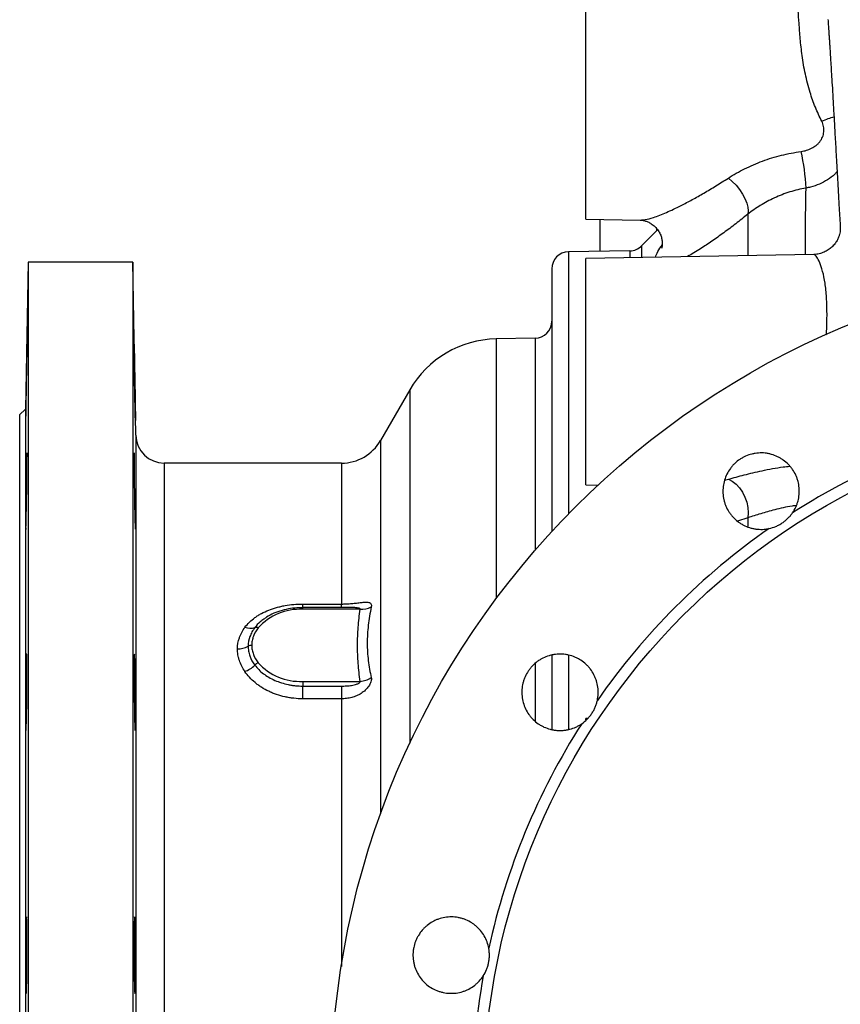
# Model space of a CAD drawing. Header units: millimetres. Extents: x 896 to 16363, y 5425 to 12175.
# Tile 4 of 15: x 896 to 2345, y 9340 to 11078. Entities that reach past the tile are written whole.
import ezdxf

# ---------------------------------------------------------------- set-up
doc = ezdxf.new("R2010")
doc.units = ezdxf.units.MM
doc.header["$LTSCALE"] = 5

msp = doc.modelspace()

# ---------------------------------------------------------------- linework, layer by layer
at = {"color": 7, "linetype": 'Continuous', "lineweight": 25}
for p, q in [((1895.8, 10725.9), (1895.8, 11125.9)), ((1895.8, 10725.9), (1992, 10724.3)), ((1920.8, 10725.5), (1920.8, 10669.2)), ((1992, 10724.3), (1992, 10724.3)), ((2022.7, 10707.2), (1994.4, 10678.9)), ((2020.8, 10709.5), (2020.8, 10705.3)), ((1973.7, 10670.1), (1865.3, 10668.2)), ((2298.6, 10663.9), (1895.8, 10656.8)), ((2298.6, 10663.3), (2298.5, 10663.2)), ((910.8, 10650.2), (906.3, 10390.7)), ((1095.8, 10650.2), (910.8, 10650.2)), ((910.8, 10650.2), (910.8, 9175.2)), ((1101.2, 10344.3), (1095.8, 10650.2)), ((1095.8, 10650.2), (1095.8, 9175.2)), ((1895.8, 10256.8), (1895.8, 10656.8)), ((1835.8, 10638.2), (1835.8, 10174.4)), ((1806.4, 10515.7), (1737.7, 10514.5)), ((1584.9, 10424.5), (1533.4, 10335.2)), ((906.3, 10390.7), (895.8, 10380.2)), ((906.3, 10390.7), (906.3, 9175.2)), ((895.8, 10380.2), (895.8, 9175.2)), ((1464.1, 10295.2), (1151.2, 10295.2)), ((1895.8, 10256.8), (1917.6, 10256.4)), ((1395.8, 10046.4), (1464.1, 10046.4)), ((1480.9, 10040.1), (1395.8, 10040.1)), ((1497.1, 10037.1), (1395.8, 10037.1)), ((1482, 10040), (1480.9, 10040)), ((1835.8, 9956.8), (1835.8, 9824.8)), ((1395.8, 9909.8), (1395.8, 9901.5)), ((1395.8, 9909.8), (1497.1, 9909.8)), ((1395.8, 9879), (1395.8, 9901.5)), ((1395.8, 9901.5), (1464.1, 9901.5)), ((1464.1, 9901.5), (1464.1, 9879)), ((1464.1, 9879), (1395.8, 9879)), ((1899.4, 9844.4), (1895.8, 9844.3)), ((1895.8, 9842.1), (1895.8, 9844.3))]:
    msp.add_line(p, q, dxfattribs=at)
at = {"color": 8, "linetype": 'Continuous', "lineweight": 25}
for p, q in [((2182.1, 10734.9), (2182.1, 10661.8)), ((1994.4, 10678.9), (1994.4, 10658.5)), ((1865.3, 10668.2), (1865.3, 10205.5)), ((1973.7, 10670.1), (1973.7, 10658.2)), ((1737.7, 10514.5), (1737.7, 10055.9)), ((1806.4, 10515.7), (1806.4, 10141.4)), ((1584.9, 10424.5), (1584.9, 9800.5)), ((1101.2, 10344.3), (1101.2, 9175.2)), ((1533.4, 10335.2), (1533.4, 9675.7)), ((1151.2, 10295.2), (1151.2, 9175.2)), ((1464.1, 10295.2), (1464.1, 10046.4)), ((2141.1, 10264.9), (2147.7, 10266.6)), ((2182.1, 10198.7), (2163.9, 10192.9)), ((2182.1, 10198.7), (2182.1, 10183)), ((1395.8, 10040.1), (1395.8, 10046.4)), ((1395.8, 10037.1), (1395.8, 10040.1)), ((1464.1, 10040.1), (1464.1, 10046.4)), ((1865.3, 9956.5), (1865.3, 9825.1)), ((1806.4, 9942), (1806.4, 9839.5)), ((1464.1, 9879), (1464.1, 9406.4))]:
    msp.add_line(p, q, dxfattribs=at)
at = {"color": 7, "linetype": 'Continuous', "lineweight": 25, "flags": 128}
for points in [[(2147.7, 10798.6), (2154.6, 10792.7), (2161.3, 10785.9), (2167.4, 10778.3), (2172.8, 10770.4), (2177.1, 10762.3), (2180.3, 10754.4), (2182.3, 10747.1), (2182.9, 10740.5), (2182.1, 10734.9)], [(2147.7, 10266.6), (2154.6, 10263.2), (2161.3, 10258.1), (2167.4, 10251.6), (2172.8, 10243.9), (2177.1, 10235.3), (2180.3, 10226.2), (2182.3, 10216.8), (2182.9, 10207.5), (2182.1, 10198.7)]]:
    msp.add_lwpolyline(points, dxfattribs=at)
at = {"color": 7, "linetype": 'Continuous', "lineweight": 25}
for radius in [1475, 1205]:
    msp.add_circle((2920.8, 9175.2), radius, dxfattribs=at)
at = {"color": 8, "linetype": 'Continuous', "lineweight": 25}
msp.add_arc((2444.4, 10563.9), 359.9, 107.7836, 111.4523, dxfattribs=at)
at = {"color": 7, "linetype": 'Continuous', "lineweight": 25}
for centre, radius, start, end in [((1931.8, 10765.8), 353.5, 2.4553, 13.0335), ((1973.2, 10700.1), 30, 271, 315), ((1865.8, 10638.2), 30, 91, 180), ((1805.8, 10545.7), 30, 271, 0), ((1740.8, 10334.5), 180, 91, 150), ((2920.8, 9175.2), 1225, 102.4132, 122.5868), ((1151.2, 10345.2), 50, 181, 270), ((1464.1, 10375.2), 80, 270, 330), ((2920.8, 9175.2), 1225, 124.9132, 145.0868), ((1391.4, 9936.8), 100.4, 87.4746, 137.7069), ((1500, 10073.1), 36.1, 265.3951, 297.9483), ((1303.1, 10030.2), 26.6, 249.3669, 287.9924), ((1313.6, 9996.4), 8.77, 65.7486, 104.984), ((1281, 10005.5), 38.3, 269.349, 298.8219), ((1305.6, 9960.7), 12.8, 89.349, 118.8219), ((1276.8, 9972.7), 48.6, 290.3378, 315.1979), ((1323, 9928), 15.7, 111.9437, 138.3932), ((1391.4, 10010.1), 100.4, 222.2931, 272.5254), ((1495, 9949.3), 39.5, 273.0261, 303.6252), ((2920.8, 9175.2), 1225, 147.4132, 167.5868), ((2920.8, 9175.2), 1225, 169.9132, 190.0868)]:
    msp.add_arc(centre, radius, start, end, dxfattribs=at)
at = {"color": 8, "linetype": 'Continuous', "lineweight": 25}
for points, knots in [([(2312.8, 10898.8), (2308.9, 10907), (2300.9, 10923.5), (2291.1, 10951.8), (2283.2, 10982.8), (2277.8, 11015), (2274.5, 11045.2), (2272.6, 11071.9), (2271.2, 11094.7), (2270.1, 11112.5), (2268.8, 11125), (2267.4, 11131.7), (2266.8, 11131.8), (2266.5, 11131.9)], [0, 0, 0, 0, 0.076471, 0.154405, 0.250069, 0.348971, 0.445128, 0.5442, 0.640268, 0.739119, 0.834756, 0.93314, 1, 1, 1, 1]), ([(1992, 10724.5), (1994.8, 10724.6), (2001.1, 10724.8), (2016.8, 10729.2), (2038, 10737.4), (2061.5, 10748.6), (2083.9, 10760.3), (2104.5, 10772), (2125.8, 10784.7), (2140.4, 10794), (2147.7, 10798.6)], [0, 0, 0, 0, 0.094656, 0.215461, 0.371978, 0.532036, 0.647864, 0.763717, 0.881853, 1, 1, 1, 1]), ([(2339.8, 10809.8), (2338.5, 10808.4), (2333.6, 10802.9), (2323.1, 10795.4), (2308.7, 10787.6), (2295.7, 10783.1), (2287.6, 10781.5), (2285, 10780.9)], [0, 0, 0, 0, 0.0955894, 0.3574712, 0.613087, 0.8759928, 1, 1, 1, 1]), ([(2283.8, 10663.6), (2283.8, 10672.4), (2283.8, 10693), (2284, 10722.7), (2284.5, 10753.4), (2284.8, 10771.8), (2285, 10780.9)], [0, 0, 0, 0, 0.199302, 0.465143, 0.732572, 1, 1, 1, 1]), ([(2182.1, 10734.9), (2175, 10729.1), (2160.6, 10717.7), (2139.4, 10701.7), (2118.6, 10687), (2096.8, 10672.4), (2083, 10664.4), (2075.5, 10660)], [0, 0, 0, 0, 0.188671, 0.377324, 0.569982, 0.762599, 1, 1, 1, 1]), ([(2018.9, 10659), (2020.2, 10662.1), (2022.8, 10668.4), (2028.2, 10676.7), (2030.9, 10681)], [0, 0, 0, 0, 0.487255, 1, 1, 1, 1]), ([(2320.8, 10521.7), (2321, 10523.9), (2321.8, 10537), (2322.2, 10559.6), (2321.5, 10588.4), (2318.8, 10613.8), (2314.6, 10634.3), (2309.3, 10649.9), (2304.1, 10659.4), (2300.2, 10663.8), (2299, 10663.4), (2298.6, 10663.3)], [0, 0, 0, 0, 0.026149, 0.155792, 0.289356, 0.423236, 0.561393, 0.691571, 0.825268, 0.944841, 1, 1, 1, 1]), ([(2147.7, 10266.6), (2156.8, 10269.2), (2175.4, 10274.6), (2208.3, 10282.3), (2235.6, 10287.7), (2252.6, 10289.3), (2256.5, 10289.7)], [0, 0, 0, 0, 0.2835333, 0.5739674, 0.90149, 1, 1, 1, 1]), ([(2267.8, 10220.3), (2265.3, 10220), (2252, 10218.3), (2230.5, 10213.1), (2203.9, 10205.6), (2189.5, 10201), (2182.1, 10198.7)], [0, 0, 0, 0, 0.076895, 0.405811, 0.698624, 1, 1, 1, 1]), ([(1497.1, 10037.1), (1497.1, 10037.3), (1497.3, 10037.7), (1497, 10038.3), (1496.3, 10038.9), (1493.9, 10039.7), (1488.9, 10040), (1484.5, 10040), (1482, 10040)], [0, 0, 0, 0, 0.049635, 0.099313, 0.159928, 0.267332, 0.585136, 1, 1, 1, 1]), ([(1327, 10019.5), (1324.8, 10017.9), (1318.6, 10013.6), (1314.1, 10008.3), (1311.3, 10004.9)], [0, 0, 0, 0, 0.356306, 1, 1, 1, 1])]:
    msp.add_open_spline(points, degree=3, knots=knots, dxfattribs=at)
at = {"color": 7, "linetype": 'Continuous', "lineweight": 25}
for points, knots in [([(2323.6, 11078.3), (2323.8, 11075.3), (2324.3, 11068.9), (2325, 11059.3), (2325.6, 11050.2), (2326.1, 11042.7), (2326.5, 11035.7), (2327, 11028), (2327.7, 11018.1), (2328.5, 11005.6), (2329.4, 10990.4), (2330.5, 10972.2), (2331.8, 10951), (2333.2, 10926.5), (2334.8, 10898.3), (2336.6, 10866.3), (2338.7, 10830.2), (2340.9, 10789.7), (2343.2, 10749.5), (2344.8, 10721.9), (2345.5, 10710.1)], [0, 0, 0, 0, 0.033828, 0.073119, 0.105442, 0.130802, 0.150473, 0.174988, 0.206686, 0.24557, 0.291641, 0.344909, 0.405384, 0.473086, 0.548039, 0.630275, 0.719835, 0.816762, 0.921105, 1, 1, 1, 1]), ([(2276.2, 10845.5), (2279.4, 10846), (2282.6, 10846.7), (2288.7, 10848.5), (2291.7, 10849.7), (2297.5, 10852.6), (2300.1, 10854.3), (2303.9, 10857.2), (2305, 10858.2), (2307.3, 10860.4), (2308.4, 10861.6), (2311.3, 10865.3), (2312.9, 10868), (2314.7, 10872.4), (2315.2, 10873.9), (2316, 10876.9), (2316.2, 10878.5), (2316.6, 10881.6), (2316.6, 10883.3), (2316.4, 10886.5), (2316.2, 10888.1), (2315.6, 10891.2), (2315.2, 10892.8), (2314.2, 10895.8), (2313.5, 10897.3), (2312.8, 10898.8)], [0, 0, 0, 0, 0.125, 0.125, 0.25, 0.25, 0.375, 0.375, 0.4375, 0.4375, 0.5, 0.5, 0.625, 0.625, 0.6875, 0.6875, 0.75, 0.75, 0.8125, 0.8125, 0.875, 0.875, 0.9375, 0.9375, 1, 1, 1, 1]), ([(2147.7, 10798.6), (2156.8, 10804.5), (2166.4, 10810), (2181.6, 10817.5), (2186.8, 10819.9), (2197.4, 10824.4), (2202.8, 10826.6), (2219.1, 10832.6), (2230.2, 10836), (2252.9, 10841.6), (2264.4, 10843.9), (2276.2, 10845.5)], [0, 0, 0, 0, 0.25, 0.25, 0.375, 0.375, 0.5, 0.5, 0.75, 0.75, 1, 1, 1, 1]), ([(2285, 10780.9), (2275.1, 10779.3), (2265.6, 10776.9), (2247, 10771.1), (2238, 10767.6), (2224.9, 10761.5), (2220.5, 10759.4), (2212.2, 10754.9), (2208.1, 10752.6), (2196.4, 10745.4), (2189, 10740.2), (2182.1, 10734.9)], [0, 0, 0, 0, 0.25, 0.25, 0.5, 0.5, 0.625, 0.625, 0.75, 0.75, 1, 1, 1, 1]), ([(1991.9, 10724.3), (1992.9, 10724.3), (1995.1, 10724.2), (1999.9, 10723.3), (2005.6, 10721.3), (2012, 10717.9), (2018.3, 10712.9), (2023.8, 10706.4), (2027.7, 10699.4), (2030, 10692.5), (2031, 10686.3), (2031.1, 10681.3), (2030.6, 10677.7), (2030.2, 10675.7), (2029.9, 10674.9), (2030, 10675.1), (2030, 10675.1)], [0, 0, 0, 0, 0.0686187, 0.1403981, 0.2154333, 0.2942754, 0.384768, 0.4741416, 0.55962, 0.6403503, 0.7162816, 0.7876391, 0.8553859, 0.9190733, 0.9854472, 1, 1, 1, 1]), ([(2345.4, 10710.3), (2345.5, 10710), (2345.5, 10709.4), (2345.5, 10707.2), (2345.1, 10703.5), (2344.2, 10699.2), (2342.5, 10693.9), (2339.8, 10688.2), (2335.8, 10682.2), (2330.5, 10676.4), (2324.1, 10671.5), (2316.6, 10667.4), (2308.3, 10664.8), (2302.1, 10663.7), (2298.9, 10663.8), (2298.5, 10663.8)], [0, 0, 0, 0, 0.045004, 0.127827, 0.206788, 0.286165, 0.361867, 0.441937, 0.526577, 0.614437, 0.704086, 0.794636, 0.893509, 0.98713, 1, 1, 1, 1]), ([(908.6, 10500.3), (908.6, 10502), (908.6, 10503.3), (908.7, 10504.6), (908.7, 10504.9), (908.7, 10505.3), (908.7, 10505.5), (908.7, 10505.5), (908.7, 10505), (908.7, 10503.7), (908.7, 10503.2), (908.7, 10501.9), (908.7, 10501.2), (908.7, 10498.6), (908.7, 10496.6), (908.6, 10492.9), (908.6, 10491.5), (908.6, 10488.7), (908.6, 10485.8), (908.5, 10482.5), (908.5, 10479.1), (908.4, 10477.3), (908.4, 10471.8), (908.3, 10467.9), (908.2, 10461.8), (908.2, 10459.7), (908.1, 10455.5), (908.1, 10453.3), (908, 10446.8), (907.9, 10442.4), (907.8, 10435.8), (907.8, 10433.6), (907.7, 10429.1), (907.6, 10427), (907.5, 10420.5), (907.4, 10416.3), (907.3, 10408), (907.2, 10404.1), (907.1, 10398.7), (907.1, 10396.9), (907, 10393.5), (907, 10391.8), (906.9, 10387.1), (906.8, 10384.3), (906.7, 10380.6), (906.7, 10379.5), (906.6, 10377.4), (906.6, 10376.4), (906.6, 10373.9), (906.5, 10372.6), (906.5, 10371.3), (906.5, 10371), (906.4, 10370.6), (906.4, 10370.4), (906.4, 10370.6), (906.4, 10371), (906.4, 10371.3), (906.4, 10372.6), (906.4, 10373.9), (906.4, 10376.4), (906.4, 10377.4), (906.5, 10379.4), (906.5, 10380.6), (906.5, 10384.3), (906.6, 10387.1), (906.6, 10391.7), (906.6, 10393.4), (906.7, 10396.8), (906.7, 10398.6), (906.8, 10404.1), (906.9, 10408), (907, 10414.1), (907, 10416.2), (907.1, 10420.4), (907.1, 10422.6), (907.2, 10426.9), (907.2, 10429.1), (907.3, 10433.5), (907.3, 10435.7), (907.4, 10442.3), (907.5, 10446.7), (907.7, 10455.4), (907.8, 10459.7), (907.9, 10467.8), (908, 10471.7), (908.1, 10477.2), (908.1, 10479), (908.2, 10482.4), (908.2, 10485.7), (908.3, 10488.7), (908.4, 10491.5), (908.4, 10492.8), (908.5, 10496.5), (908.5, 10498.6), (908.6, 10500.3)], [0, 0, 0, 0, 0.03125, 0.03125, 0.046875, 0.046875, 0.0625, 0.0625, 0.09375, 0.09375, 0.109375, 0.109375, 0.125, 0.125, 0.15625, 0.15625, 0.171875, 0.171875, 0.1875, 0.203125, 0.203125, 0.21875, 0.21875, 0.25, 0.25, 0.265625, 0.265625, 0.28125, 0.28125, 0.3125, 0.3125, 0.328125, 0.328125, 0.34375, 0.34375, 0.375, 0.375, 0.40625, 0.40625, 0.421875, 0.421875, 0.4375, 0.4375, 0.46875, 0.46875, 0.484375, 0.484375, 0.5, 0.5, 0.53125, 0.53125, 0.546875, 0.546875, 0.5625, 0.578125, 0.578125, 0.59375, 0.59375, 0.625, 0.625, 0.640625, 0.640625, 0.65625, 0.65625, 0.6875, 0.6875, 0.703125, 0.703125, 0.71875, 0.71875, 0.75, 0.75, 0.765625, 0.765625, 0.78125, 0.78125, 0.796875, 0.796875, 0.8125, 0.8125, 0.84375, 0.84375, 0.875, 0.875, 0.90625, 0.90625, 0.921875, 0.921875, 0.9375, 0.953125, 0.953125, 0.96875, 0.96875, 1, 1, 1, 1]), ([(1098.1, 10500.3), (1098.1, 10502), (1098, 10503.3), (1098, 10504.6), (1098, 10504.9), (1098, 10505.3), (1098, 10505.5), (1097.9, 10505.5), (1097.9, 10505), (1097.9, 10503.7), (1097.9, 10503.2), (1097.9, 10501.9), (1097.9, 10501.2), (1098, 10498.6), (1098, 10496.6), (1098, 10492.9), (1098, 10491.5), (1098.1, 10488.7), (1098.1, 10485.8), (1098.2, 10482.5), (1098.2, 10479.1), (1098.2, 10477.3), (1098.3, 10471.8), (1098.4, 10467.9), (1098.5, 10461.8), (1098.5, 10459.7), (1098.6, 10455.5), (1098.6, 10453.3), (1098.7, 10446.8), (1098.8, 10442.4), (1098.9, 10435.8), (1098.9, 10433.6), (1099, 10429.1), (1099, 10427), (1099.2, 10420.5), (1099.2, 10416.3), (1099.4, 10408), (1099.5, 10404.2), (1099.6, 10398.7), (1099.6, 10396.9), (1099.7, 10393.5), (1099.7, 10391.8), (1099.8, 10387.1), (1099.9, 10384.3), (1100, 10380.6), (1100, 10379.5), (1100, 10377.4), (1100.1, 10376.5), (1100.1, 10373.9), (1100.2, 10372.6), (1100.2, 10371.3), (1100.2, 10371), (1100.2, 10370.6), (1100.3, 10370.4), (1100.3, 10370.6), (1100.3, 10371), (1100.3, 10371.3), (1100.3, 10372.6), (1100.3, 10373.9), (1100.3, 10376.4), (1100.2, 10377.4), (1100.2, 10379.4), (1100.2, 10380.6), (1100.2, 10384.3), (1100.1, 10387.1), (1100.1, 10391.7), (1100, 10393.4), (1100, 10396.8), (1100, 10398.6), (1099.9, 10404.1), (1099.8, 10408), (1099.7, 10414.1), (1099.7, 10416.2), (1099.6, 10420.4), (1099.6, 10422.6), (1099.5, 10426.9), (1099.5, 10429.1), (1099.4, 10433.5), (1099.4, 10435.7), (1099.2, 10442.3), (1099.2, 10446.7), (1099, 10455.4), (1098.9, 10459.7), (1098.8, 10467.8), (1098.7, 10471.7), (1098.6, 10477.2), (1098.6, 10479), (1098.5, 10482.4), (1098.4, 10485.7), (1098.4, 10488.7), (1098.3, 10491.5), (1098.3, 10492.8), (1098.2, 10496.5), (1098.2, 10498.6), (1098.1, 10500.3)], [0, 0, 0, 0, 0.03125, 0.03125, 0.046875, 0.046875, 0.0625, 0.0625, 0.09375, 0.09375, 0.109375, 0.109375, 0.125, 0.125, 0.15625, 0.15625, 0.171875, 0.171875, 0.1875, 0.203125, 0.203125, 0.21875, 0.21875, 0.25, 0.25, 0.265625, 0.265625, 0.28125, 0.28125, 0.3125, 0.3125, 0.328125, 0.328125, 0.34375, 0.34375, 0.375, 0.375, 0.40625, 0.40625, 0.421875, 0.421875, 0.4375, 0.4375, 0.46875, 0.46875, 0.484375, 0.484375, 0.5, 0.5, 0.53125, 0.53125, 0.546875, 0.546875, 0.5625, 0.578125, 0.578125, 0.59375, 0.59375, 0.625, 0.625, 0.640625, 0.640625, 0.65625, 0.65625, 0.6875, 0.6875, 0.703125, 0.703125, 0.71875, 0.71875, 0.75, 0.75, 0.765625, 0.765625, 0.78125, 0.78125, 0.796875, 0.796875, 0.8125, 0.8125, 0.84375, 0.84375, 0.875, 0.875, 0.90625, 0.90625, 0.921875, 0.921875, 0.9375, 0.953125, 0.953125, 0.96875, 0.96875, 1, 1, 1, 1]), ([(908.6, 10313.2), (908.6, 10313.2), (908.6, 10312.8), (908.7, 10311.5), (908.7, 10311), (908.7, 10309.7), (908.7, 10308.9), (908.7, 10306.4), (908.7, 10304.3), (908.7, 10300.6), (908.7, 10299.3), (908.7, 10296.5), (908.7, 10295), (908.7, 10290.3), (908.7, 10286.9), (908.6, 10281.4), (908.6, 10279.5), (908.6, 10275.6), (908.6, 10271.6), (908.5, 10267.5), (908.5, 10263.2), (908.4, 10261.1), (908.4, 10254.5), (908.3, 10250.1), (908.2, 10243.5), (908.2, 10241.3), (908.1, 10236.9), (908.1, 10234.7), (908, 10228.2), (907.9, 10224), (907.8, 10217.9), (907.8, 10215.9), (907.7, 10211.9), (907.6, 10210.1), (907.5, 10204.6), (907.4, 10201.2), (907.3, 10194.9), (907.2, 10192.1), (907.1, 10188.4), (907.1, 10187.3), (907, 10185.2), (907, 10184.2), (906.9, 10181.7), (906.8, 10180.4), (906.7, 10179.1), (906.7, 10178.8), (906.6, 10178.3), (906.6, 10178.2), (906.6, 10178.2), (906.5, 10178.6), (906.5, 10179.9), (906.5, 10180.5), (906.4, 10181.8), (906.4, 10183.2), (906.4, 10185.1), (906.4, 10187.2), (906.4, 10188.3), (906.4, 10192), (906.4, 10194.8), (906.4, 10199.5), (906.4, 10201.1), (906.5, 10204.6), (906.5, 10206.4), (906.5, 10211.9), (906.6, 10215.7), (906.6, 10221.9), (906.6, 10224), (906.7, 10228.2), (906.7, 10230.3), (906.8, 10236.8), (906.9, 10241.2), (907, 10247.9), (907, 10250.1), (907.1, 10254.5), (907.1, 10256.7), (907.2, 10261), (907.2, 10263.1), (907.3, 10267.3), (907.3, 10269.5), (907.4, 10275.6), (907.5, 10279.5), (907.7, 10286.8), (907.8, 10290.3), (907.9, 10296.5), (908, 10299.3), (908.1, 10303), (908.1, 10304.2), (908.2, 10306.3), (908.2, 10308.1), (908.3, 10309.6), (908.4, 10310.9), (908.4, 10311.5), (908.5, 10312.8), (908.5, 10313.2), (908.6, 10313.2)], [0, 0, 0, 0, 0.03125, 0.03125, 0.046875, 0.046875, 0.0625, 0.0625, 0.09375, 0.09375, 0.109375, 0.109375, 0.125, 0.125, 0.15625, 0.15625, 0.171875, 0.171875, 0.1875, 0.203125, 0.203125, 0.21875, 0.21875, 0.25, 0.25, 0.265625, 0.265625, 0.28125, 0.28125, 0.3125, 0.3125, 0.328125, 0.328125, 0.34375, 0.34375, 0.375, 0.375, 0.40625, 0.40625, 0.421875, 0.421875, 0.4375, 0.4375, 0.46875, 0.46875, 0.484375, 0.484375, 0.5, 0.5, 0.53125, 0.53125, 0.546875, 0.546875, 0.5625, 0.578125, 0.578125, 0.59375, 0.59375, 0.625, 0.625, 0.640625, 0.640625, 0.65625, 0.65625, 0.6875, 0.6875, 0.703125, 0.703125, 0.71875, 0.71875, 0.75, 0.75, 0.765625, 0.765625, 0.78125, 0.78125, 0.796875, 0.796875, 0.8125, 0.8125, 0.84375, 0.84375, 0.875, 0.875, 0.90625, 0.90625, 0.921875, 0.921875, 0.9375, 0.953125, 0.953125, 0.96875, 0.96875, 1, 1, 1, 1]), ([(1098.1, 10313.2), (1098.1, 10313), (1098, 10312.6), (1098, 10309.7), (1097.9, 10305), (1097.9, 10298.7), (1098, 10290.8), (1098, 10281.7), (1098.1, 10271.5), (1098.2, 10260.6), (1098.4, 10249.3), (1098.5, 10237.9), (1098.7, 10226.7), (1098.9, 10216), (1099.1, 10206.2), (1099.3, 10197.5), (1099.5, 10190.2), (1099.7, 10184.4), (1099.9, 10180.5), (1100, 10178.4), (1100.1, 10178.4), (1100.1, 10178.4)], [0, 0, 0, 0, 0.053684, 0.107368, 0.161051, 0.214735, 0.268417, 0.322098, 0.375781, 0.429463, 0.483151, 0.536839, 0.590534, 0.644229, 0.69793, 0.751632, 0.805337, 0.859042, 0.912744, 0.966446, 1, 1, 1, 1]), ([(2261.1, 10207.4), (2263.3, 10210.6), (2265.2, 10214), (2267.7, 10219.2), (2268.4, 10221), (2269.7, 10224.7), (2270.3, 10226.5), (2271.8, 10232.2), (2272.5, 10236), (2273, 10241.8), (2273, 10243.8), (2273, 10247.6), (2273, 10249.6), (2272.5, 10255.5), (2271.8, 10259.3), (2270.3, 10264.9), (2269.7, 10266.7), (2268.4, 10270.4), (2267.7, 10272.2), (2265.2, 10277.5), (2263.3, 10280.9), (2260, 10285.7), (2258.8, 10287.2), (2256.3, 10290.2), (2255, 10291.7), (2250.9, 10295.9), (2248, 10298.4), (2243.2, 10301.7), (2241.6, 10302.8), (2238.3, 10304.8), (2236.5, 10305.7), (2231.2, 10308.2), (2227.6, 10309.6), (2222, 10311.2), (2220.1, 10311.6), (2216.3, 10312.4), (2214.4, 10312.7), (2208.6, 10313.3), (2204.7, 10313.3), (2198.9, 10312.9), (2197, 10312.7), (2193.1, 10312.1), (2191.2, 10311.7), (2185.5, 10310.3), (2181.8, 10309), (2176.5, 10306.7), (2174.8, 10305.8), (2171.4, 10303.9), (2169.7, 10302.9), (2164.8, 10299.7), (2161.8, 10297.3), (2157.6, 10293.3), (2156.2, 10291.9), (2153.6, 10288.9), (2152.4, 10287.4), (2149, 10282.7), (2146.9, 10279.4), (2143.5, 10272.5), (2142, 10268.8), (2139.8, 10261.4), (2139, 10257.6), (2138.1, 10249.9), (2137.9, 10245.9), (2138.4, 10238.2), (2138.9, 10234.3), (2140.2, 10228.7), (2140.7, 10226.8), (2141.9, 10223), (2142.6, 10221.2), (2144.9, 10215.9), (2146.7, 10212.4), (2149.8, 10207.5), (2151, 10205.9), (2153.4, 10202.8), (2154.6, 10201.4), (2158.6, 10197.1), (2161.4, 10194.5), (2166.1, 10190.9), (2167.7, 10189.8), (2171, 10187.7), (2172.7, 10186.7), (2177.8, 10184.1), (2181.4, 10182.6), (2186.9, 10180.8), (2188.8, 10180.3), (2192.7, 10179.4), (2194.6, 10179.1), (2200.3, 10178.3), (2204.2, 10178.1), (2210, 10178.3), (2212, 10178.5), (2215.9, 10179), (2217.8, 10179.3), (2219.7, 10179.7)], [0, 0, 0, 0, 0.03125, 0.03125, 0.046875, 0.046875, 0.0625, 0.0625, 0.09375, 0.09375, 0.109375, 0.109375, 0.125, 0.125, 0.15625, 0.15625, 0.171875, 0.171875, 0.1875, 0.1875, 0.21875, 0.21875, 0.234375, 0.234375, 0.25, 0.25, 0.28125, 0.28125, 0.296875, 0.296875, 0.3125, 0.3125, 0.34375, 0.34375, 0.359375, 0.359375, 0.375, 0.375, 0.40625, 0.40625, 0.421875, 0.421875, 0.4375, 0.4375, 0.46875, 0.46875, 0.484375, 0.484375, 0.5, 0.5, 0.53125, 0.53125, 0.546875, 0.546875, 0.5625, 0.5625, 0.59375, 0.59375, 0.625, 0.625, 0.65625, 0.65625, 0.6875, 0.6875, 0.71875, 0.71875, 0.734375, 0.734375, 0.75, 0.75, 0.78125, 0.78125, 0.796875, 0.796875, 0.8125, 0.8125, 0.84375, 0.84375, 0.859375, 0.859375, 0.875, 0.875, 0.90625, 0.90625, 0.921875, 0.921875, 0.9375, 0.9375, 0.96875, 0.96875, 0.984375, 0.984375, 1, 1, 1, 1]), ([(2219.7, 10179.7), (2223.7, 10180.6), (2227.7, 10181.8), (2233.6, 10184.3), (2235.6, 10185.2), (2239.4, 10187.3), (2241.2, 10188.4), (2244.8, 10190.8), (2246.6, 10192.1), (2249.9, 10194.8), (2251.5, 10196.3), (2254.6, 10199.3), (2256, 10200.8), (2258.7, 10204), (2259.9, 10205.7), (2261.1, 10207.4)], [0, 0, 0, 0, 0.25, 0.25, 0.375, 0.375, 0.5, 0.5, 0.625, 0.625, 0.75, 0.75, 0.875, 0.875, 1, 1, 1, 1]), ([(1293.7, 10005.3), (1298.5, 10011.6), (1304.4, 10017.4), (1313.3, 10023.7), (1315.1, 10025), (1319, 10027.4), (1321, 10028.5), (1327, 10031.8), (1331.3, 10033.7), (1340.2, 10037.3), (1344.8, 10038.9), (1352.1, 10040.9), (1354.6, 10041.5), (1359.5, 10042.7), (1362, 10043.2), (1369.6, 10044.6), (1374.8, 10045.3), (1385.2, 10046.2), (1390.5, 10046.4), (1395.8, 10046.4)], [0, 0, 0, 0, 0.25, 0.25, 0.3125, 0.3125, 0.375, 0.375, 0.5, 0.5, 0.625, 0.625, 0.6875, 0.6875, 0.75, 0.75, 0.875, 0.875, 1, 1, 1, 1]), ([(1395.8, 10040), (1393.7, 10039.9), (1386.4, 10039.8), (1374, 10038.5), (1359, 10035.3), (1344.7, 10030.1), (1333.8, 10024.8), (1328.6, 10020.7), (1327, 10019.5)], [0, 0, 0, 0, 0.084061, 0.281953, 0.485182, 0.693685, 0.908386, 1, 1, 1, 1]), ([(1464.1, 10046.4), (1467.2, 10046.4), (1470.2, 10046.5), (1476.3, 10046.8), (1479.3, 10047), (1485.3, 10047.5), (1488.1, 10047.8), (1492.3, 10048.3), (1493.7, 10048.4), (1496.4, 10048.8), (1497.8, 10048.9), (1501.6, 10049.3), (1504.1, 10049.6), (1508.5, 10049.7), (1510.6, 10049.7), (1513.2, 10049), (1514, 10048.7), (1515.3, 10047.9), (1515.9, 10047.4), (1516.7, 10046.1), (1516.9, 10045.3), (1517.2, 10043.4), (1517.1, 10042.4), (1516.9, 10041.2)], [0, 0, 0, 0, 0.125, 0.125, 0.25, 0.25, 0.375, 0.375, 0.4375, 0.4375, 0.5, 0.5, 0.625, 0.625, 0.75, 0.75, 0.8125, 0.8125, 0.875, 0.875, 0.9375, 0.9375, 1, 1, 1, 1]), ([(1497.1, 9909.8), (1495.8, 9920.4), (1494.6, 9931), (1493.1, 9952.2), (1492.6, 9962.9), (1492.6, 9984.1), (1493.1, 9994.7), (1494.6, 10015.9), (1495.8, 10026.5), (1497.1, 10037.1)], [0, 0, 0, 0, 0.25, 0.25, 0.5, 0.5, 0.75, 0.75, 1, 1, 1, 1]), ([(1516.9, 10041.2), (1514.8, 10030.4), (1513, 10019.6), (1510.4, 9998.3), (1509.7, 9987.8), (1509.7, 9972.1), (1509.9, 9966.9), (1510.6, 9956.6), (1511.1, 9951.5), (1513, 9936.2), (1514.8, 9926.2), (1516.9, 9916.4)], [0, 0, 0, 0, 0.25, 0.25, 0.5, 0.5, 0.625, 0.625, 0.75, 0.75, 1, 1, 1, 1]), ([(1280.6, 9967.2), (1280.6, 9974), (1281.7, 9980.5), (1284.4, 9988.5), (1285, 9990.1), (1286.4, 9993.2), (1287.2, 9994.8), (1289.6, 9999.4), (1291.5, 10002.4), (1293.7, 10005.3)], [0, 0, 0, 0, 0.5, 0.5, 0.625, 0.625, 0.75, 0.75, 1, 1, 1, 1]), ([(1311.3, 10004.9), (1309.4, 10002.3), (1307.7, 9999.8), (1304.7, 9994.4), (1303.5, 9991.7), (1300.5, 9983.4), (1299.5, 9977.7), (1299.5, 9971.9)], [0, 0, 0, 0, 0.25, 0.25, 0.5, 0.5, 1, 1, 1, 1]), ([(1317.2, 10004.4), (1313.5, 9999.7), (1310.6, 9994.7), (1307.7, 9986.9), (1307, 9984.2), (1306, 9978.9), (1305.8, 9976.2), (1305.8, 9973.5)], [0, 0, 0, 0, 0.5, 0.5, 0.75, 0.75, 1, 1, 1, 1]), ([(1293.7, 9927.1), (1289.4, 9933.5), (1286.1, 9940), (1283.4, 9948.4), (1282.9, 9950.1), (1282, 9953.5), (1281.7, 9955.2), (1280.9, 9960.3), (1280.6, 9963.8), (1280.6, 9967.2)], [0, 0, 0, 0, 0.5, 0.5, 0.625, 0.625, 0.75, 0.75, 1, 1, 1, 1]), ([(1299.5, 9971.9), (1299.5, 9969), (1299.7, 9966.1), (1300.7, 9960.4), (1301.5, 9957.5), (1304.5, 9949), (1307.4, 9943.6), (1311.3, 9938.4)], [0, 0, 0, 0, 0.25, 0.25, 0.5, 0.5, 1, 1, 1, 1]), ([(1305.8, 9973.5), (1305.8, 9970.8), (1306, 9968.1), (1306.8, 9964.1), (1307.1, 9962.7), (1307.8, 9960.1), (1308.2, 9958.8), (1310.6, 9952.3), (1313.4, 9947.3), (1317.2, 9942.6)], [0, 0, 0, 0, 0.25, 0.25, 0.375, 0.375, 0.5, 0.5, 1, 1, 1, 1]), ([(908.6, 9952.9), (908.6, 9951.1), (908.6, 9949.1), (908.7, 9945.4), (908.7, 9944.1), (908.7, 9941.3), (908.7, 9939.8), (908.7, 9935.1), (908.7, 9931.7), (908.7, 9926.2), (908.7, 9924.3), (908.7, 9920.3), (908.7, 9918.4), (908.7, 9912.2), (908.7, 9908), (908.6, 9901.5), (908.6, 9899.3), (908.6, 9894.9), (908.6, 9890.5), (908.5, 9886.1), (908.5, 9881.7), (908.4, 9879.5), (908.4, 9873), (908.3, 9868.8), (908.2, 9862.7), (908.2, 9860.7), (908.1, 9856.7), (908.1, 9854.8), (908, 9849.3), (907.9, 9845.9), (907.8, 9841.2), (907.8, 9839.7), (907.7, 9836.9), (907.6, 9835.6), (907.5, 9831.9), (907.4, 9829.9), (907.3, 9826.4), (907.2, 9825.2), (907.1, 9823.9), (907.1, 9823.5), (907, 9823.1), (907, 9823), (906.9, 9823), (906.8, 9823.4), (906.7, 9824.7), (906.7, 9825.2), (906.6, 9826.5), (906.6, 9827.3), (906.6, 9829.8), (906.5, 9831.9), (906.5, 9835.6), (906.5, 9836.9), (906.4, 9839.7), (906.4, 9842.7), (906.4, 9845.9), (906.4, 9849.3), (906.4, 9851.1), (906.4, 9856.7), (906.4, 9860.5), (906.4, 9866.6), (906.4, 9868.7), (906.5, 9873), (906.5, 9875.1), (906.5, 9881.6), (906.6, 9886), (906.6, 9892.6), (906.6, 9894.9), (906.7, 9899.3), (906.7, 9901.5), (906.8, 9907.9), (906.9, 9912.2), (907, 9918.3), (907, 9920.3), (907.1, 9924.2), (907.1, 9928), (907.2, 9931.5), (907.3, 9935), (907.3, 9936.6), (907.4, 9941.3), (907.5, 9944.1), (907.7, 9949), (907.8, 9951.1), (907.9, 9954.5), (908, 9955.8), (908.1, 9957.1), (908.1, 9957.4), (908.2, 9957.9), (908.2, 9958), (908.3, 9958), (908.3, 9957.9), (908.4, 9957.5), (908.4, 9957.1), (908.5, 9955.8), (908.5, 9954.6), (908.6, 9952.9)], [0, 0, 0, 0, 0.03125, 0.03125, 0.046875, 0.046875, 0.0625, 0.0625, 0.09375, 0.09375, 0.109375, 0.109375, 0.125, 0.125, 0.15625, 0.15625, 0.171875, 0.171875, 0.1875, 0.203125, 0.203125, 0.21875, 0.21875, 0.25, 0.25, 0.265625, 0.265625, 0.28125, 0.28125, 0.3125, 0.3125, 0.328125, 0.328125, 0.34375, 0.34375, 0.375, 0.375, 0.40625, 0.40625, 0.421875, 0.421875, 0.4375, 0.4375, 0.46875, 0.46875, 0.484375, 0.484375, 0.5, 0.5, 0.53125, 0.53125, 0.546875, 0.546875, 0.5625, 0.578125, 0.578125, 0.59375, 0.59375, 0.625, 0.625, 0.640625, 0.640625, 0.65625, 0.65625, 0.6875, 0.6875, 0.703125, 0.703125, 0.71875, 0.71875, 0.75, 0.75, 0.765625, 0.765625, 0.78125, 0.796875, 0.796875, 0.8125, 0.8125, 0.84375, 0.84375, 0.875, 0.875, 0.90625, 0.90625, 0.921875, 0.921875, 0.9375, 0.9375, 0.953125, 0.953125, 0.96875, 0.96875, 1, 1, 1, 1]), ([(1098.1, 9952.9), (1098.1, 9951.3), (1098.1, 9949.4), (1098, 9946.2), (1098, 9945), (1098, 9942.5), (1098, 9941.2), (1097.9, 9937.1), (1097.9, 9934.1), (1097.9, 9929.2), (1097.9, 9927.6), (1097.9, 9924.1), (1097.9, 9922.3), (1098, 9916.9), (1098, 9913.2), (1098, 9907.4), (1098, 9905.4), (1098, 9901.4), (1098, 9899.4), (1098.1, 9893.4), (1098.1, 9889.4), (1098.2, 9881.3), (1098.3, 9877.3), (1098.4, 9869.5), (1098.4, 9865.7), (1098.5, 9860.2), (1098.5, 9858.4), (1098.6, 9854.9), (1098.6, 9853.2), (1098.7, 9848.3), (1098.8, 9845.2), (1098.9, 9841), (1098.9, 9839.6), (1099, 9837), (1099, 9835.8), (1099.1, 9832.4), (1099.2, 9830.5), (1099.3, 9828), (1099.4, 9827.3), (1099.4, 9826), (1099.5, 9825.4), (1099.6, 9824), (1099.6, 9823.4), (1099.7, 9823), (1099.7, 9823), (1099.8, 9823.1), (1099.9, 9823.4), (1099.9, 9824), (1100, 9824.9), (1100, 9825.4), (1100.1, 9827.2), (1100.1, 9828.7), (1100.2, 9831.4), (1100.2, 9832.5), (1100.2, 9834.6), (1100.2, 9835.8), (1100.2, 9839.5), (1100.3, 9842.2), (1100.3, 9846.7), (1100.3, 9848.2), (1100.3, 9851.5), (1100.3, 9853.2), (1100.3, 9858.3), (1100.3, 9861.9), (1100.3, 9867.5), (1100.2, 9869.4), (1100.2, 9873.3), (1100.2, 9875.3), (1100.2, 9881.2), (1100.1, 9885.2), (1100.1, 9893.3), (1100, 9897.4), (1099.9, 9905.3), (1099.9, 9909.2), (1099.8, 9914.9), (1099.7, 9916.8), (1099.7, 9920.5), (1099.6, 9922.3), (1099.5, 9927.5), (1099.5, 9930.8), (1099.4, 9935.4), (1099.3, 9936.9), (1099.3, 9939.8), (1099.2, 9941.1), (1099.1, 9945), (1099.1, 9947.3), (1099, 9950.3), (1098.9, 9951.2), (1098.9, 9952.8), (1098.8, 9953.6), (1098.7, 9955.6), (1098.7, 9956.5), (1098.6, 9957.2)], [0, 0, 0, 0, 0.03125, 0.03125, 0.046875, 0.046875, 0.0625, 0.0625, 0.09375, 0.09375, 0.109375, 0.109375, 0.125, 0.125, 0.15625, 0.15625, 0.171875, 0.171875, 0.1875, 0.1875, 0.21875, 0.21875, 0.25, 0.25, 0.28125, 0.28125, 0.296875, 0.296875, 0.3125, 0.3125, 0.34375, 0.34375, 0.359375, 0.359375, 0.375, 0.375, 0.40625, 0.40625, 0.421875, 0.421875, 0.4375, 0.4375, 0.46875, 0.46875, 0.484375, 0.484375, 0.5, 0.515625, 0.515625, 0.53125, 0.53125, 0.5625, 0.5625, 0.578125, 0.578125, 0.59375, 0.59375, 0.625, 0.625, 0.640625, 0.640625, 0.65625, 0.65625, 0.6875, 0.6875, 0.703125, 0.703125, 0.71875, 0.71875, 0.75, 0.75, 0.78125, 0.78125, 0.8125, 0.8125, 0.828125, 0.828125, 0.84375, 0.84375, 0.875, 0.875, 0.890625, 0.890625, 0.90625, 0.90625, 0.9375, 0.9375, 0.953125, 0.953125, 0.96875, 0.96875, 1, 1, 1, 1]), ([(1098.4, 9957.9), (1098.4, 9957.9), (1098.4, 9958.2), (1098.3, 9957.1), (1098.2, 9954.4), (1098.1, 9952.9)], [0, 0, 0, 0, 0.033824, 0.463692, 1, 1, 1, 1]), ([(1916.3, 9876.3), (1917.1, 9880.1), (1917.6, 9884), (1917.8, 9889.8), (1917.8, 9891.7), (1917.7, 9895.6), (1917.5, 9897.6), (1916.7, 9903.4), (1915.8, 9907.2), (1914.1, 9912.7), (1913.4, 9914.5), (1911.9, 9918.1), (1911.1, 9919.9), (1908.4, 9925.1), (1906.3, 9928.4), (1902.8, 9933), (1901.6, 9934.5), (1899, 9937.3), (1897.6, 9938.7), (1893.3, 9942.7), (1890.2, 9945.1), (1885.3, 9948.2), (1883.7, 9949.2), (1880.2, 9951), (1878.4, 9951.9), (1873, 9954.2), (1869.4, 9955.4), (1863.7, 9956.7), (1861.8, 9957), (1857.9, 9957.6), (1856, 9957.8), (1850.1, 9958.1), (1846.3, 9958), (1840.5, 9957.3), (1838.6, 9957), (1834.8, 9956.2), (1832.9, 9955.7), (1827.3, 9954), (1823.7, 9952.6), (1818.5, 9950), (1816.8, 9949.1), (1813.4, 9947), (1811.8, 9946), (1807.1, 9942.5), (1804.2, 9939.9), (1800.2, 9935.7), (1798.9, 9934.3), (1796.4, 9931.2), (1795.3, 9929.6), (1792, 9924.8), (1790.2, 9921.4), (1787.8, 9916.1), (1787.1, 9914.3), (1785.8, 9910.5), (1785.3, 9908.7), (1783.9, 9903), (1783.3, 9899.2), (1782.7, 9891.5), (1782.8, 9887.5), (1783.6, 9879.8), (1784.3, 9876), (1786.4, 9868.5), (1787.8, 9864.8), (1791.1, 9857.8), (1793.1, 9854.5), (1796.5, 9849.7), (1797.7, 9848.2), (1800.2, 9845.2), (1801.6, 9843.8), (1805.7, 9839.7), (1808.7, 9837.2), (1813.5, 9833.9), (1815.1, 9832.9), (1818.5, 9830.9), (1820.3, 9830), (1825.5, 9827.6), (1829.2, 9826.3), (1834.8, 9824.8), (1836.7, 9824.3), (1840.6, 9823.7), (1842.5, 9823.4), (1848.3, 9822.9), (1852.2, 9822.9), (1858, 9823.4), (1859.9, 9823.7), (1863.8, 9824.3), (1865.7, 9824.7), (1871.3, 9826.2), (1874.9, 9827.5), (1880.3, 9830), (1882, 9830.9), (1885.4, 9832.8), (1887.1, 9833.8), (1888.7, 9835)], [0, 0, 0, 0, 0.03125, 0.03125, 0.046875, 0.046875, 0.0625, 0.0625, 0.09375, 0.09375, 0.109375, 0.109375, 0.125, 0.125, 0.15625, 0.15625, 0.171875, 0.171875, 0.1875, 0.1875, 0.21875, 0.21875, 0.234375, 0.234375, 0.25, 0.25, 0.28125, 0.28125, 0.296875, 0.296875, 0.3125, 0.3125, 0.34375, 0.34375, 0.359375, 0.359375, 0.375, 0.375, 0.40625, 0.40625, 0.421875, 0.421875, 0.4375, 0.4375, 0.46875, 0.46875, 0.484375, 0.484375, 0.5, 0.5, 0.53125, 0.53125, 0.546875, 0.546875, 0.5625, 0.5625, 0.59375, 0.59375, 0.625, 0.625, 0.65625, 0.65625, 0.6875, 0.6875, 0.71875, 0.71875, 0.734375, 0.734375, 0.75, 0.75, 0.78125, 0.78125, 0.796875, 0.796875, 0.8125, 0.8125, 0.84375, 0.84375, 0.859375, 0.859375, 0.875, 0.875, 0.90625, 0.90625, 0.921875, 0.921875, 0.9375, 0.9375, 0.96875, 0.96875, 0.984375, 0.984375, 1, 1, 1, 1]), ([(1311.3, 9938.4), (1313.4, 9935.7), (1315.7, 9933), (1320.7, 9928), (1323.4, 9925.6), (1329.3, 9921.1), (1332.5, 9919), (1339.3, 9915), (1342.8, 9913.2), (1350.2, 9910), (1354.1, 9908.5), (1362, 9906), (1366, 9905), (1372.3, 9903.7), (1374.3, 9903.3), (1378.6, 9902.7), (1380.7, 9902.4), (1387.2, 9901.8), (1391.5, 9901.5), (1395.8, 9901.5)], [0, 0, 0, 0, 0.125, 0.125, 0.25, 0.25, 0.375, 0.375, 0.5, 0.5, 0.625, 0.625, 0.75, 0.75, 0.8125, 0.8125, 0.875, 0.875, 1, 1, 1, 1]), ([(1395.8, 9879), (1390.5, 9879), (1385.3, 9879.3), (1377.4, 9880.2), (1374.8, 9880.5), (1369.6, 9881.4), (1367.1, 9881.9), (1359.5, 9883.6), (1354.6, 9884.9), (1347.4, 9887.4), (1345, 9888.3), (1340.3, 9890.2), (1338, 9891.2), (1331.3, 9894.4), (1327, 9896.8), (1320.9, 9900.7), (1318.9, 9902), (1315.1, 9904.8), (1313.3, 9906.2), (1308, 9910.6), (1304.8, 9913.7), (1298.8, 9920.2), (1296.1, 9923.6), (1293.7, 9927.1)], [0, 0, 0, 0, 0.125, 0.125, 0.1875, 0.1875, 0.25, 0.25, 0.375, 0.375, 0.4375, 0.4375, 0.5, 0.5, 0.625, 0.625, 0.6875, 0.6875, 0.75, 0.75, 0.875, 0.875, 1, 1, 1, 1]), ([(1516.9, 9916.4), (1517.1, 9915.4), (1517.2, 9914.2), (1517, 9911.8), (1516.7, 9910.4), (1515.9, 9907.8), (1515.3, 9906.4), (1514, 9903.8), (1513.2, 9902.4), (1510.6, 9898.6), (1508.6, 9896.3), (1505.3, 9893.2), (1504.1, 9892.2), (1501.6, 9890.3), (1500.4, 9889.4), (1497.8, 9887.8), (1496.5, 9887), (1493.8, 9885.6), (1492.4, 9884.9), (1488.2, 9883.1), (1485.3, 9882.1), (1479.4, 9880.6), (1476.3, 9880), (1470.2, 9879.2), (1467.2, 9879), (1464.1, 9879)], [0, 0, 0, 0, 0.0625, 0.0625, 0.125, 0.125, 0.1875, 0.1875, 0.25, 0.25, 0.375, 0.375, 0.4375, 0.4375, 0.5, 0.5, 0.5625, 0.5625, 0.625, 0.625, 0.75, 0.75, 0.875, 0.875, 1, 1, 1, 1]), ([(1464.1, 9901.5), (1467.1, 9901.5), (1470.1, 9901.6), (1476.2, 9902), (1479.2, 9902.3), (1483.7, 9903), (1485.2, 9903.3), (1488.2, 9904), (1489.6, 9904.4), (1491.8, 9905.1), (1492.5, 9905.4), (1493.9, 9906), (1494.6, 9906.3), (1495.8, 9907.1), (1496.4, 9907.6), (1497, 9908.4), (1497.1, 9908.7), (1497.2, 9909.3), (1497.2, 9909.6), (1497.1, 9909.8)], [0, 0, 0, 0, 0.25, 0.25, 0.5, 0.5, 0.625, 0.625, 0.75, 0.75, 0.8125, 0.8125, 0.875, 0.875, 0.9375, 0.9375, 0.96875, 0.96875, 1, 1, 1, 1]), ([(1888.7, 9835), (1892, 9837.3), (1895.2, 9839.9), (1899.7, 9844.5), (1901.2, 9846.1), (1903.9, 9849.4), (1905.2, 9851.2), (1907.6, 9854.8), (1908.8, 9856.6), (1910.8, 9860.5), (1911.7, 9862.4), (1913.4, 9866.3), (1914.1, 9868.3), (1915.4, 9872.3), (1915.9, 9874.3), (1916.3, 9876.3)], [0, 0, 0, 0, 0.25, 0.25, 0.375, 0.375, 0.5, 0.5, 0.625, 0.625, 0.75, 0.75, 0.875, 0.875, 1, 1, 1, 1]), ([(908.6, 9474.1), (908.6, 9471), (908.6, 9467.5), (908.7, 9462.1), (908.7, 9460.2), (908.7, 9456.3), (908.7, 9454.2), (908.7, 9448.1), (908.7, 9443.9), (908.7, 9437.4), (908.7, 9435.2), (908.7, 9430.8), (908.7, 9428.6), (908.7, 9422), (908.7, 9417.6), (908.6, 9411.1), (908.6, 9408.9), (908.6, 9404.7), (908.6, 9400.5), (908.5, 9396.5), (908.5, 9392.6), (908.4, 9390.7), (908.4, 9385.2), (908.3, 9381.8), (908.2, 9377.1), (908.2, 9375.6), (908.1, 9372.8), (908.1, 9371.5), (908, 9367.8), (907.9, 9365.7), (907.8, 9363.2), (907.8, 9362.4), (907.7, 9361.1), (907.6, 9360.6), (907.5, 9359.3), (907.4, 9358.9), (907.3, 9358.9), (907.2, 9359.3), (907.1, 9360.6), (907.1, 9361.1), (907, 9362.4), (907, 9363.2), (906.9, 9365.7), (906.8, 9367.8), (906.7, 9371.4), (906.7, 9372.8), (906.6, 9375.6), (906.6, 9377.1), (906.6, 9381.7), (906.5, 9385.1), (906.5, 9390.7), (906.5, 9392.6), (906.4, 9396.5), (906.4, 9400.5), (906.4, 9404.6), (906.4, 9408.8), (906.4, 9411), (906.4, 9417.5), (906.4, 9421.9), (906.4, 9428.5), (906.4, 9430.7), (906.5, 9435.1), (906.5, 9437.3), (906.5, 9443.8), (906.6, 9448.1), (906.6, 9454.2), (906.6, 9456.2), (906.7, 9460.1), (906.7, 9462), (906.8, 9467.5), (906.9, 9470.9), (907, 9475.6), (907, 9477.1), (907.1, 9479.9), (907.1, 9482.6), (907.2, 9484.8), (907.3, 9486.9), (907.3, 9487.9), (907.4, 9490.4), (907.5, 9491.7), (907.7, 9493.4), (907.8, 9493.9), (907.9, 9493.9), (908, 9493.5), (908.1, 9492.2), (908.1, 9491.6), (908.2, 9490.3), (908.2, 9488.9), (908.3, 9487), (908.4, 9484.9), (908.4, 9483.8), (908.5, 9480.1), (908.5, 9477.3), (908.6, 9474.1)], [0, 0, 0, 0, 0.03125, 0.03125, 0.046875, 0.046875, 0.0625, 0.0625, 0.09375, 0.09375, 0.109375, 0.109375, 0.125, 0.125, 0.15625, 0.15625, 0.171875, 0.171875, 0.1875, 0.203125, 0.203125, 0.21875, 0.21875, 0.25, 0.25, 0.265625, 0.265625, 0.28125, 0.28125, 0.3125, 0.3125, 0.328125, 0.328125, 0.34375, 0.34375, 0.375, 0.375, 0.40625, 0.40625, 0.421875, 0.421875, 0.4375, 0.4375, 0.46875, 0.46875, 0.484375, 0.484375, 0.5, 0.5, 0.53125, 0.53125, 0.546875, 0.546875, 0.5625, 0.578125, 0.578125, 0.59375, 0.59375, 0.625, 0.625, 0.640625, 0.640625, 0.65625, 0.65625, 0.6875, 0.6875, 0.703125, 0.703125, 0.71875, 0.71875, 0.75, 0.75, 0.765625, 0.765625, 0.78125, 0.796875, 0.796875, 0.8125, 0.8125, 0.84375, 0.84375, 0.875, 0.875, 0.90625, 0.90625, 0.921875, 0.921875, 0.9375, 0.953125, 0.953125, 0.96875, 0.96875, 1, 1, 1, 1]), ([(1098.1, 9474.1), (1098.1, 9471.4), (1098.1, 9468.5), (1098, 9462.3), (1098, 9459.1), (1098, 9452.2), (1097.9, 9448.6), (1097.9, 9441.4), (1097.9, 9437.6), (1097.9, 9430), (1098, 9426.2), (1098, 9418.7), (1098, 9414.9), (1098.1, 9407.5), (1098.1, 9403.9), (1098.2, 9396.9), (1098.2, 9393.5), (1098.3, 9387.1), (1098.3, 9384), (1098.4, 9378.4), (1098.5, 9375.8), (1098.6, 9371.1), (1098.7, 9369), (1098.8, 9365.3), (1098.9, 9363.8), (1099, 9361.3), (1099.1, 9360.4), (1099.2, 9359.2), (1099.3, 9358.9), (1099.4, 9358.9), (1099.4, 9359.2), (1099.6, 9360.5), (1099.6, 9361.5), (1099.8, 9364.1), (1099.9, 9367.2), (1100, 9371.5), (1100, 9376.3), (1100.1, 9378.9), (1100.2, 9384.6), (1100.2, 9387.6), (1100.2, 9394.2), (1100.3, 9397.5), (1100.3, 9404.5), (1100.3, 9408.2), (1100.3, 9415.6), (1100.3, 9419.4), (1100.3, 9426.9), (1100.3, 9430.7), (1100.2, 9438.3), (1100.2, 9442.1), (1100.1, 9449.3), (1100.1, 9452.8), (1100, 9459.7), (1099.9, 9462.9), (1099.8, 9469.1), (1099.8, 9471.9), (1099.7, 9477.3), (1099.6, 9479.7), (1099.5, 9484), (1099.4, 9485.9), (1099.3, 9489.1), (1099.2, 9491.8), (1099, 9493.2), (1099, 9493.5)], [0, 0, 0, 0, 0.03125, 0.03125, 0.0625, 0.0625, 0.09375, 0.09375, 0.125, 0.125, 0.15625, 0.15625, 0.1875, 0.1875, 0.21875, 0.21875, 0.25, 0.25, 0.28125, 0.28125, 0.3125, 0.3125, 0.34375, 0.34375, 0.375, 0.375, 0.40625, 0.40625, 0.4375, 0.4375, 0.46875, 0.46875, 0.5, 0.5, 0.53125, 0.5625, 0.5625, 0.59375, 0.59375, 0.625, 0.625, 0.65625, 0.65625, 0.6875, 0.6875, 0.71875, 0.71875, 0.75, 0.75, 0.78125, 0.78125, 0.8125, 0.8125, 0.84375, 0.84375, 0.875, 0.875, 0.90625, 0.90625, 0.9375, 0.9375, 0.96875, 1, 1, 1, 1]), ([(1098.9, 9493.6), (1098.8, 9493.7), (1098.7, 9493.9), (1098.6, 9492.2), (1098.4, 9488.7), (1098.3, 9482.9), (1098.2, 9477.3), (1098.1, 9474.1)], [0, 0, 0, 0, 0.087321, 0.302196, 0.517063, 0.731929, 1, 1, 1, 1]), ([(1724.5, 9438.5), (1723.8, 9442.3), (1722.8, 9446.1), (1720, 9453.4), (1718.4, 9456.9), (1714.5, 9463.6), (1712.3, 9466.8), (1707.2, 9472.8), (1704.5, 9475.6), (1700, 9479.3), (1698.5, 9480.5), (1695.3, 9482.7), (1693.7, 9483.8), (1688.6, 9486.7), (1685.1, 9488.4), (1679.6, 9490.4), (1677.8, 9491), (1674, 9492), (1672.1, 9492.4), (1666.3, 9493.5), (1662.5, 9493.8), (1656.7, 9493.9), (1654.7, 9493.8), (1650.9, 9493.5), (1648.9, 9493.3), (1643.1, 9492.3), (1639.4, 9491.3), (1633.9, 9489.4), (1632.1, 9488.7), (1628.5, 9487.1), (1626.8, 9486.2), (1621.7, 9483.3), (1618.5, 9481.2), (1614, 9477.5), (1612.5, 9476.2), (1609.7, 9473.5), (1608.4, 9472.1), (1604.5, 9467.7), (1602.3, 9464.5), (1599.3, 9459.5), (1598.3, 9457.8), (1596.6, 9454.3), (1595.8, 9452.5), (1593.7, 9447.1), (1592.6, 9443.4), (1591.5, 9437.7), (1591.2, 9435.7), (1590.8, 9431.8), (1590.6, 9429.9), (1590.5, 9424), (1590.8, 9420.2), (1591.6, 9414.4), (1592, 9412.5), (1592.9, 9408.7), (1593.4, 9406.8), (1595.3, 9401.3), (1596.8, 9397.7), (1600.5, 9390.9), (1602.7, 9387.6), (1607.5, 9381.5), (1610.1, 9378.7), (1615.9, 9373.5), (1619.1, 9371.1), (1625.7, 9367), (1629.1, 9365.3), (1634.5, 9363.1), (1636.4, 9362.4), (1640.1, 9361.3), (1642, 9360.8), (1647.7, 9359.6), (1651.5, 9359.1), (1657.4, 9358.9), (1659.3, 9358.9), (1663.2, 9359), (1665.2, 9359.2), (1670.9, 9360), (1674.7, 9360.8), (1680.3, 9362.6), (1682.1, 9363.3), (1685.7, 9364.8), (1687.5, 9365.6), (1692.6, 9368.3), (1695.9, 9370.3), (1700.6, 9373.9), (1702.1, 9375.1), (1705, 9377.8), (1706.3, 9379.1), (1710.3, 9383.4), (1712.7, 9386.5), (1714.8, 9389.7)], [0, 0, 0, 0, 0.03125, 0.03125, 0.0625, 0.0625, 0.09375, 0.09375, 0.125, 0.125, 0.140625, 0.140625, 0.15625, 0.15625, 0.1875, 0.1875, 0.203125, 0.203125, 0.21875, 0.21875, 0.25, 0.25, 0.265625, 0.265625, 0.28125, 0.28125, 0.3125, 0.3125, 0.328125, 0.328125, 0.34375, 0.34375, 0.375, 0.375, 0.390625, 0.390625, 0.40625, 0.40625, 0.4375, 0.4375, 0.453125, 0.453125, 0.46875, 0.46875, 0.5, 0.5, 0.515625, 0.515625, 0.53125, 0.53125, 0.5625, 0.5625, 0.578125, 0.578125, 0.59375, 0.59375, 0.625, 0.625, 0.65625, 0.65625, 0.6875, 0.6875, 0.71875, 0.71875, 0.75, 0.75, 0.765625, 0.765625, 0.78125, 0.78125, 0.8125, 0.8125, 0.828125, 0.828125, 0.84375, 0.84375, 0.875, 0.875, 0.890625, 0.890625, 0.90625, 0.90625, 0.9375, 0.9375, 0.953125, 0.953125, 0.96875, 0.96875, 1, 1, 1, 1]), ([(1714.8, 9389.7), (1717, 9393.2), (1718.9, 9396.8), (1721.4, 9402.8), (1722.1, 9404.8), (1723.3, 9409), (1723.9, 9411.1), (1724.7, 9415.3), (1725, 9417.4), (1725.5, 9421.8), (1725.6, 9423.9), (1725.6, 9428.2), (1725.5, 9430.3), (1725.1, 9434.5), (1724.8, 9436.5), (1724.5, 9438.5)], [0, 0, 0, 0, 0.25, 0.25, 0.375, 0.375, 0.5, 0.5, 0.625, 0.625, 0.75, 0.75, 0.875, 0.875, 1, 1, 1, 1])]:
    msp.add_open_spline(points, degree=3, knots=knots, dxfattribs=at)

doc.saveas('drawing.dxf')
